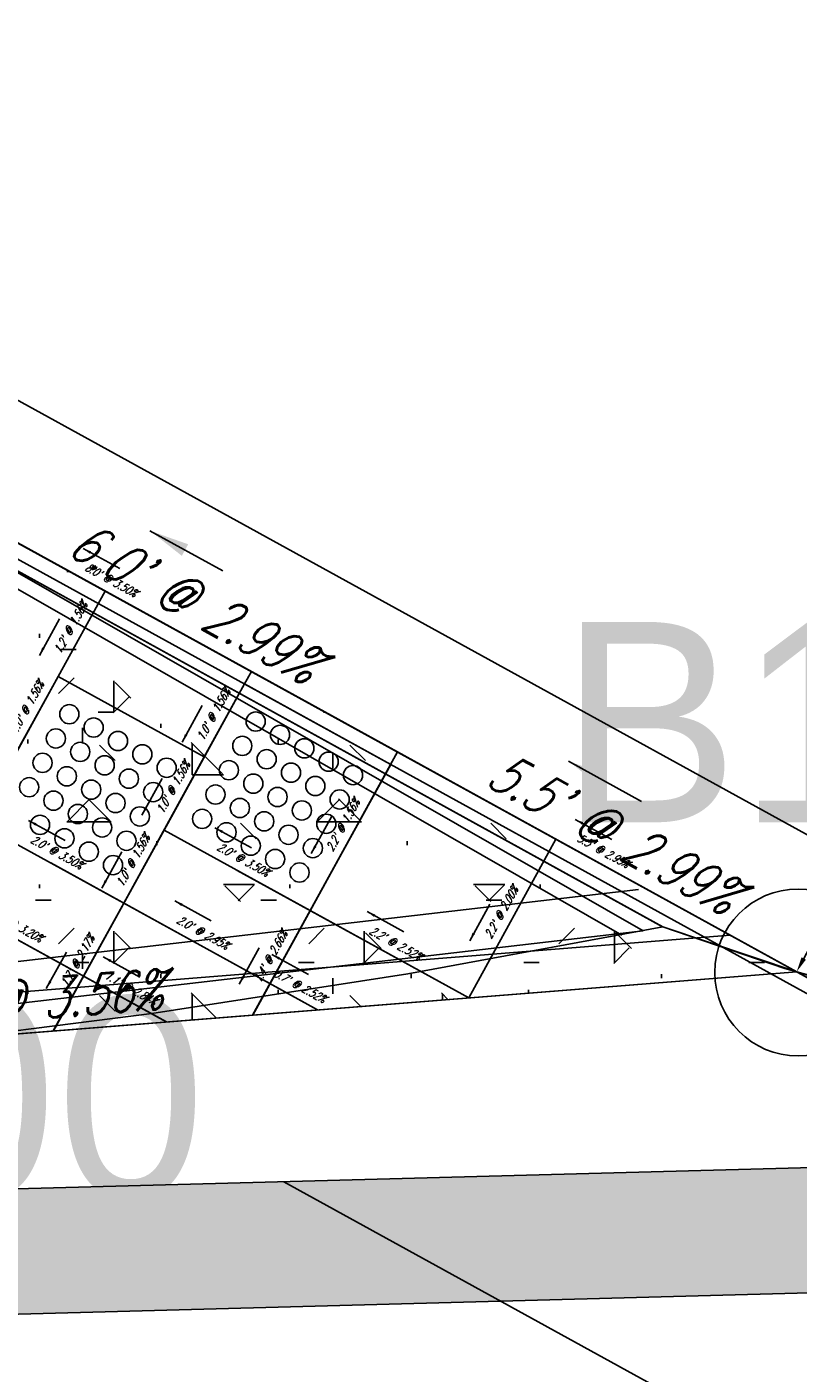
# Model space of a CAD drawing. Extents: x 167754 to 212748, y 396132 to 454338.
# Tile 54 of 147: x 195265 to 195274, y 404225 to 404241. Entities that reach past the tile are written whole.
import ezdxf
from ezdxf import colors
from ezdxf.entities.mleader import LeaderData, LeaderLine
from ezdxf.enums import TextEntityAlignment as Align
from ezdxf.math import Vec2, Vec3

# ---------------------------------------------------------------- set-up
doc = ezdxf.new("R2010")
doc.units = 0
doc.header["$MEASUREMENT"] = 0
doc.layers.get('0').update_dxf_attribs({"linetype": 'CONTINUOUS'})
for name, color, linetype, plot in [('0_3DP_MAT', 181, 'CONTINUOUS', False), ('0_EX. 3DP', 31, 'CONTINUOUS', False), ('0_QUANTITIES_PAVEMENT REMOVED', 130, 'CONTINUOUS', False), ('SC_SCRATCH-5', 5, 'CONTINUOUS', False)]:
    doc.layers.add(name, color=color, linetype=linetype, plot=plot)
for name, color, linetype in [('0_JLD_PR_3DP', 40, 'CONTINUOUS'), ('0_PNTS', 1, 'CONTINUOUS'), ('L141', 7, 'CONTINUOUS'), ('PNTDESC', 3, 'CONTINUOUS'), ('PNTELEV', 5, 'CONTINUOUS'), ('PNTNO', 7, 'CONTINUOUS'), ('POLYLINE_LABEL_CORRECTION_2', 7, 'CONTINUOUS'), ('PV_P_CURB_RAMP', 3, 'CONTINUOUS'), ('PV_P_CURB_RAMP_DOMES', 7, 'CONTINUOUS'), ('PV_P_CURB_RAMP_HATCH', 3, 'CONTINUOUS'), ('PV_P_GRADE_BREAKS', 3, 'CONTINUOUS'), ('SC_SCRATCH-6', 6, 'CONTINUOUS')]:
    doc.layers.add(name, color=color, linetype=linetype)
doc.styles.add('PTXT', font='TXT')
doc.styles.add('romans', font='romans.shx', dxfattribs={"width": 0.75, "oblique": 22.5})
doc.styles.get("Standard").update_dxf_attribs({"font": 'romans.shx', "width": 0.9})
doc.dimstyles.new('4P', dxfattribs={"dimscale": 4, "dimtxt": 0.14, "dimasz": 0.14, "dimexe": 0.05, "dimexo": 0.05, "dimgap": 0.05, "dimtad": 1, "dimzin": 0, "dimdsep": 46, "dimtxsty": 'romans', "dimcen": 0, "dimdle": 0.1, "dimclrd": 1, "dimclre": 1, "dimclrt": 7, "dimaunit": 1, "dimadec": 4, "dimazin": 0, "dimtfac": 1, "dimtmove": 0, "dimatfit": 2, "dimfxl": 1, "dimtvp": 1, "dimtolj": 1, "dimtzin": 0, "dimarcsym": 0})

# ---------------------------------------------------------------- blocks, each defined once
blk = doc.blocks.new('SRVPNO1')
at = {"layer": 'PNTDESC', "style": 'PTXT'}
blk.add_attdef('DESC2', text='', height=1, dxfattribs=at).set_placement((0, -1.75), align=Align.CENTER)
at = {"layer": 'PNTELEV', "style": 'PTXT'}
blk.add_attdef('ELEV2', (1.5, -0.5), '', height=1, dxfattribs=at)
at = {"layer": 'PNTNO', "style": 'PTXT'}
blk.add_attdef('PT#', text='', height=1, dxfattribs=at).set_placement((0, 0.75), align=Align.CENTER)
blk = doc.blocks.new('SPT4')
at = {"color": 0, "linetype": 'Continuous'}
blk.add_circle((0, 0), 0.5, dxfattribs=at)

msp = doc.modelspace()

# ---------------------------------------------------------------- hatches: boundary and pattern name
at = {"layer": 'L141', "transparency": 33554495}
h = msp.add_hatch(color=256, dxfattribs=at)
h.dxf.hatch_style = 1
h.paths.add_polyline_path([(195255.515, 404228.151), (195252.58, 404228.067), (195280.25, 404212.827), (195283.292, 404212.866)])
edge = h.paths.add_edge_path()
edge.add_line((195306.661, 404213.521), (195279.169, 404228.649))
edge.add_arc((195281.718, 404253.919), 25.398, 252.9004, 264.2394, ccw=False)
edge.add_line((195274.25, 404229.643), (195303.714, 404213.43))
edge.add_line((195303.714, 404213.43), (195306.661, 404213.521))
h = msp.add_hatch(color=256, dxfattribs=at)
h.dxf.hatch_style = 1
h.paths.add_polyline_path([(195257.875, 404226.852), (195278.328, 404227.399), (195280.922, 404225.972), (195260.475, 404225.421)])

# ---------------------------------------------------------------- linework, layer by layer
at = {"layer": '0_3DP_MAT', "color": 211, "elevation": 1112.588}
msp.add_lwpolyline([(195274.83, 404223.423), (195268.102, 404227.126)], dxfattribs=at)
at = {"layer": '0_EX. 3DP'}
for points in [[(195272.642, 404230.181, 1113.429), (195259.414, 404237.476, 1113.026), (195250.312, 404242.64, 1112.764), (195237.466, 404249.89, 1112.612), (195214.758, 404262.502, 1112.458)], [(195206.669, 404230.525, 1110.834), (195211.209, 404229.951, 1111.021), (195215.761, 404229.482, 1111.208), (195220.322, 404229.117, 1111.395), (195224.891, 404228.856, 1111.582), (195229.464, 404228.701, 1111.769), (195234.04, 404228.65, 1111.922), (195238.616, 404228.704, 1112.068), (195241.711, 404228.41, 1112.202), (195244.812, 404228.202, 1112.335), (195247.918, 404228.079, 1112.469), (195251.026, 404228.042, 1112.603), (195254.134, 404228.091, 1112.737), (195257.24, 404228.226, 1112.858), (195260.341, 404228.446, 1112.973), (195263.434, 404228.752, 1113.088), (195266.518, 404229.143, 1113.202), (195269.589, 404229.618, 1113.317), (195272.647, 404230.179, 1113.432), (195274.107, 404229.683, 1113.453), (195275.592, 404229.271, 1113.475)]]:
    msp.add_polyline3d(points, dxfattribs=at)
at = {"layer": '0_JLD_PR_3DP'}
for points in [[(195262.456, 404236.133, 1113.019), (195269.465, 404232.277, 1113.299)], [(195265.396, 404233.18, 1113.14), (195265.96, 404234.205, 1113.159)], [(195263.95, 404230.552, 1113.094), (195264.432, 404231.428, 1113.109), (195264.914, 404232.304, 1113.125), (195265.396, 404233.18, 1113.14)], [(195266.184, 404230.463, 1113.179), (195266.666, 404231.34, 1113.195), (195267.148, 404232.216, 1113.21), (195267.631, 404233.092, 1113.226), (195267.713, 404233.241, 1113.229)], [(195268.419, 404230.375, 1113.265), (195269.465, 404232.277, 1113.299)], [(195264.432, 404231.428, 1113.109), (195266.184, 404230.463, 1113.179)], [(195266.666, 404231.34, 1113.195), (195268.419, 404230.375, 1113.265)], [(195270.318, 404229.33, 1113.319), (195271.363, 404231.232, 1113.363)], [(195263.95, 404230.552, 1113.094), (195265.701, 404229.588, 1113.158), (195266.691, 404229.041, 1113.19)], [(195266.184, 404230.463, 1113.179), (195265.339, 404228.933, 1113.141)], [(195266.184, 404230.463, 1113.179), (195267.936, 404229.5, 1113.238)], [(195268.419, 404230.375, 1113.265), (195267.728, 404229.124, 1113.227)], [(195268.419, 404230.375, 1113.265), (195270.318, 404229.33, 1113.319)], [(195267.936, 404229.5, 1113.238), (195268.507, 404229.186, 1113.255)]]:
    msp.add_polyline3d(points, dxfattribs=at)
at = {"layer": 'L141', "elevation": 1112.588}
msp.add_lwpolyline([(195257.875, 404226.852), (195278.328, 404227.399), (195280.922, 404225.972), (195260.475, 404225.421), (195257.875, 404226.852)], dxfattribs=at)
at = {"layer": 'PV_P_CURB_RAMP'}
msp.add_lwpolyline([(195273.454, 404230.081), (195254.729, 404228.583)], dxfattribs=at)
at = {"layer": 'PV_P_CURB_RAMP_DOMES', "elevation": 1112.588}
for points in [[(195264.432, 404231.428), (195265.396, 404233.18)], [(195264.432, 404231.428), (195265.396, 404233.18)], [(195267.148, 404232.216), (195265.396, 404233.18)], [(195266.666, 404231.34), (195267.631, 404233.092)], [(195266.666, 404231.34), (195267.631, 404233.092)], [(195269.383, 404232.128), (195267.631, 404233.092)], [(195266.184, 404230.463), (195267.148, 404232.216)], [(195268.419, 404230.375), (195269.383, 404232.128)], [(195266.184, 404230.463), (195264.432, 404231.428)], [(195264.432, 404231.428), (195266.184, 404230.463)], [(195268.419, 404230.375), (195266.666, 404231.34)], [(195266.666, 404231.34), (195268.419, 404230.375)]]:
    msp.add_lwpolyline(points, dxfattribs=at)
at = {"layer": 'PV_P_CURB_RAMP_DOMES'}
for centre in [(195265.531, 404232.729, 1112.588), (195265.822, 404232.569, 1112.588), (195267.765, 404232.641, 1112.588), (195265.37, 404232.438, 1112.588), (195266.114, 404232.408, 1112.588), (195267.604, 404232.349, 1112.588), (195268.057, 404232.481, 1112.588), (195265.662, 404232.277, 1112.588), (195266.406, 404232.248, 1112.588), (195267.896, 404232.189, 1112.588), (195268.348, 404232.32, 1112.588), (195265.21, 404232.146, 1112.588), (195265.954, 404232.116, 1112.588), (195266.698, 404232.087, 1112.588), (195267.444, 404232.058, 1112.588), (195268.188, 404232.028, 1112.588), (195268.64, 404232.16, 1112.588), (195265.501, 404231.985, 1112.588), (195266.245, 404231.956, 1112.588), (195267.736, 404231.897, 1112.588), (195268.48, 404231.868, 1112.588), (195268.932, 404231.999, 1112.588), (195265.049, 404231.854, 1112.588), (195265.793, 404231.825, 1112.588), (195266.537, 404231.795, 1112.588), (195267.283, 404231.766, 1112.588), (195268.027, 404231.737, 1112.588), (195268.771, 404231.707, 1112.588), (195265.341, 404231.693, 1112.588), (195266.085, 404231.664, 1112.588), (195267.575, 404231.605, 1112.588), (195268.319, 404231.576, 1112.588), (195265.18, 404231.402, 1112.588), (195265.633, 404231.533, 1112.588), (195266.377, 404231.504, 1112.588), (195267.123, 404231.474, 1112.588), (195267.867, 404231.445, 1112.588), (195268.611, 404231.416, 1112.588), (195265.472, 404231.241, 1112.588), (195265.924, 404231.372, 1112.588), (195267.415, 404231.314, 1112.588), (195268.159, 404231.284, 1112.588), (195265.764, 404231.081, 1112.588), (195266.216, 404231.212, 1112.588), (195267.706, 404231.153, 1112.588), (195268.45, 404231.124, 1112.588), (195266.055, 404230.92, 1112.588), (195267.998, 404230.993, 1112.588), (195268.29, 404230.832, 1112.588)]:
    msp.add_circle(centre, 0.115, dxfattribs=at)
at = {"layer": 'PV_P_GRADE_BREAKS', "elevation": 1112.588}
msp.add_lwpolyline([(195269.465, 404232.277), (195267.73, 404229.124)], dxfattribs=at)
at = {"layer": 'SC_SCRATCH-5', "elevation": 1112.588}
for points in [[(195266.666, 404231.34), (195265.342, 404228.934)], [(195263.074, 404231.034), (195266.695, 404229.041)], [(195265.308, 404230.946), (195268.506, 404229.186)], [(195267.542, 404230.857), (195270.318, 404229.33)]]:
    msp.add_lwpolyline(points, dxfattribs=at)
at = {"layer": 'SC_SCRATCH-6'}
for points in [[(195242.324, 404247.36), (195272.411, 404230.133)], [(195242.239, 404247.213), (195272.155, 404230.083)], [(195254.379, 404228.543), (195272.353, 404230.629)], [(195255.11, 404228.124), (195272.411, 404230.133)]]:
    msp.add_lwpolyline(points, dxfattribs=at)

# ---------------------------------------------------------------- block references
at = {"layer": '0_PNTS', "xscale": 2.4, "yscale": 2.4, "zscale": 2.4}
msp.add_blockref('SRVPNO1', (195255.532, 404228.141), dxfattribs=at).add_auto_attribs({'PT#': 'A15', 'ELEV2': '0.000'})

# ---------------------------------------------------------------- texts
at = {"layer": '0_3DP_MAT', "color": 211, "style": 'romans', "oblique": 22.5, "width": 0.75}
for s, rotation, p in [("6.0' @ 2.99%", 331.1775, (195266.914, 404233.863)), ("5.5' @ 2.99%", 331.1775, (195271.935, 404231.1)), ("18.8' @ 3.56%", 4.554, (195264.87, 404229.056))]:
    msp.add_text(s, height=0.48, rotation=rotation, dxfattribs=at).set_placement(p, align=Align.CENTER)
at = {"layer": 'POLYLINE_LABEL_CORRECTION_2', "style": 'romans', "oblique": 22.5, "width": 0.75}
for s, rotation, p in [("8.0' @ 3.50%", 331.1775, (195266.008, 404234.293)), ("1.2' @ 1.56%", 61.2088, (195265.59, 404233.741)), ("1.0' @ 1.56%", 61.1775, (195265.068, 404232.79)), ("1.0' @ 1.56%", 61.1775, (195267.302, 404232.702)), ("1.0' @ 1.56%", 61.1775, (195266.82, 404231.826)), ("2.2' @ 1.56%", 61.1838, (195268.854, 404231.374)), ("2.0' @ 3.50%", 331.1775, (195265.356, 404231.033)), ("1.0' @ 1.56%", 61.1775, (195266.338, 404230.95)), ("2.0' @ 3.50%", 331.1775, (195267.591, 404230.945)), ("5.5' @ 2.95%", 331.1775, (195271.906, 404231.047)), ("2.2' @ 2.00%", 61.2113, (195270.753, 404230.329)), ("2.0' @ 3.20%", 331.1775, (195264.874, 404230.157)), ("2.0' @ 2.95%", 331.1733, (195267.108, 404230.069)), ("1.7' @ 2.17%", 61.0838, (195265.674, 404229.747)), ("1.4' @ 2.66%", 61.1199, (195267.986, 404229.798)), ("2.2' @ 2.52%", 331.175, (195269.417, 404229.94)), ("1.1' @ 2.84%", 331.0784, (195266.244, 404229.402)), ("0.7' @ 2.52%", 331.2392, (195268.27, 404229.43))]:
    msp.add_text(s, height=0.1, rotation=rotation, dxfattribs=at).set_placement(p, align=Align.CENTER)

# ---------------------------------------------------------------- leaders
at = {"layer": '0_3DP_MAT', "color": 211}
for points in [[(195266.497, 404234.927), (195267.373, 404234.445)], [(195271.514, 404232.166), (195272.39, 404231.684)]]:
    msp.add_leader(points, dimstyle='4P', override={"dimscale": 20, "dimtxt": 0.12, "dimasz": 0.024, "dimdec": 2}, dxfattribs=at)
at = {"layer": 'POLYLINE_LABEL_CORRECTION_2'}
for points in [[(195265.697, 404234.714), (195266.136, 404234.473)], [(195265.172, 404233.434), (195265.413, 404233.872)], [(195266.883, 404232.395), (195267.124, 404232.834)], [(195266.401, 404231.519), (195266.642, 404231.957)], [(195268.431, 404231.06), (195268.672, 404231.498)], [(195265.042, 404231.456), (195265.48, 404231.215)], [(195267.276, 404231.368), (195267.714, 404231.127)], [(195271.595, 404231.469), (195272.033, 404231.228)], [(195265.919, 404230.643), (195266.16, 404231.081)], [(195266.794, 404230.492), (195267.232, 404230.251)], [(195269.102, 404230.363), (195269.54, 404230.122)], [(195270.33, 404230.014), (195270.571, 404230.453)], [(195265.255, 404229.441), (195265.497, 404229.879)], [(195267.567, 404229.492), (195267.808, 404229.93)], [(195265.938, 404229.821), (195266.376, 404229.579)], [(195267.96, 404229.85), (195268.398, 404229.61)]]:
    msp.add_leader(points, dimstyle='4P', override={"dimscale": 5, "dimtxt": 0.12, "dimasz": 0.02, "dimdec": 2}, dxfattribs=at)

# ---------------------------------------------------------------- next in the draw order: leaders
at = {"layer": '0_3DP_MAT'}
ml = msp.add_multileader_mtext('Standard', dxfattribs=at)
ml.set_content('EX. 1113.46±', color=256)
ml.set_leader_properties()
ml.build(insert=Vec2(0, 0))
ml.multileader.update_dxf_attribs({"dogleg_length": 0.36, "arrow_head_size": 0.18})
ctx = ml.context
ctx.base_point, ctx.char_height, ctx.arrow_head_size, ctx.landing_gap_size, ctx.plane_origin = Vec3(195274.994, 404230.365), 0.18, 0.18, 0.09, Vec3(195258.054, 404239.412)
notes = []
notes.append((ctx, [(0, (1, 1, 0), (195274.634, 404230.365), (1, 0), 0.36, [(0, [(195274.25, 404229.643)], 0, [])])]))
ctx.mtext.insert, ctx.mtext.flow_direction = Vec3(195275.084, 404230.455), 5
ctx.mtext.has_bg_fill, ctx.mtext.bg_color, ctx.mtext.bg_scale_factor, ctx.mtext.bg_transparency, ctx.mtext.use_window_bg_color = 1, -1027028792, 1.5, 0, 1
for ctx, leaders in notes:
    for number, flags, end, landing, length, lines in leaders:
        leader = LeaderData()
        leader.index, (leader.has_last_leader_line, leader.has_dogleg_vector, leader.attachment_direction) = number, flags
        leader.last_leader_point, leader.dogleg_vector, leader.dogleg_length = Vec3(end), Vec3(landing), length
        for number, points, colour, breaks in lines:
            line = LeaderLine()
            line.index, line.vertices, line.color, line.breaks = number, Vec3.list(points), colors.encode_raw_color(colour), breaks
            leader.lines.append(line)
        ctx.leaders.append(leader)

# ---------------------------------------------------------------- next in the draw order: hatches: boundary and pattern name
at = {"layer": 'PV_P_CURB_RAMP_HATCH', "transparency": 33554495}
h = msp.add_hatch(dxfattribs=at)
h.set_pattern_fill('CONCRE', color=256, scale=3, pattern_type=2)
h.set_pattern_definition([(0, (0, 0), (3, 3), [0.375, -2.625]), (90, (0, 0), (-3, 3), [0.375, -2.625]), (135, (0.375, 0), (-2.999999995, 2e-16), [0.5303301, -3.7123107]), (0, (0.375, 1.6875), (3, 3), [0.375, -2.625]), (45, (0.5625, 1.5), (0, 2.999999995), [0.2651649, -3.9774756]), (135, (0.5625, 1.5), (-2.999999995, 2e-16), [0.2651649, -3.9774756]), (0, (1.5, 2.4375), (3, 3), [0.5303301, -2.4696699]), (45, (1.5, 2.4375), (0, 2.999999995), [0.375, -3.8676408]), (135, (2.0303, 2.4375), (-2.999999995, 2e-16), [0.375, -3.8676408]), (90, (2.0625, 0.75), (-3, 3), [0.375, -2.625]), (45, (2.0625, 0.75), (0, 2.999999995), [0.2651649, -3.9774756]), (135, (2.25, 0.9375), (-2.999999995, 2e-16), [0.2651649, -3.9774756]), (0, (0.375, 0.75), (3, 3), [0.1875, -2.5125]), (0, (2.625, 1.5), (3, 3), [0.1875, -2.5125]), (90, (1.6875, 1.875), (-3, 3), [0.1875, -2.5125]), (135, (2.0625, 0.1875), (-2.999999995, 2e-16), [0.2651649, -3.9774756]), (135, (0.75, 2.25), (-2.999999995, 2e-16), [0.2651649, -3.9774756]), (45, (1.4062, 0.9844), (0, 2.999999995), [0.2651649, -3.9774756]), (90, (1.0312, 0.375), (-3, 3), [0.046875, -2.953125]), (90, (1.172, 1.6406), (-3, 3), [0.046875, -2.953125]), (90, (2.578, 2.1562), (-3, 3), [0.046875, -2.953125]), (90, (2.625, 0.5625), (-3, 3), [0.046875, -2.953125])])
h.paths.add_polyline_path([(195237.186, 404238.387), (195244.33, 404234.312), (195250.462, 404230.931), (195255.515, 404228.151), (195274.25, 404229.643), (195246.555, 404244.883), (195242.148, 404247.247)])

# ---------------------------------------------------------------- next in the draw order: linework, layer by layer
at = {"layer": '0_3DP_MAT', "color": 211, "elevation": 1112.588}
for points in [[(195320.037, 404206.16), (195247.21, 404246.235)], [(195319.314, 404204.846), (195246.487, 404244.921)], [(195319.232, 404204.697), (195246.405, 404244.772)]]:
    msp.add_lwpolyline(points, dxfattribs=at)
at = {"layer": '0_3DP_MAT', "color": 211}
msp.add_lwpolyline([(195255.515, 404228.151), (195274.25, 404229.643)], dxfattribs=at)
msp.add_polyline3d([(195274.25, 404229.643, 1113.46), (195255.515, 404228.151, 1112.79)], dxfattribs=at)
at = {"layer": '0_JLD_PR_3DP'}
for points in [[(195269.465, 404232.277, 1113.299), (195274.25, 404229.643, 1113.46)], [(195274.25, 404229.643, 1113.46), (195255.515, 404228.151, 1112.79)]]:
    msp.add_polyline3d(points, dxfattribs=at)
at = {"layer": '0_PNTS'}
msp.add_point((195274.267, 404229.634), dxfattribs=at)
at = {"layer": '0_QUANTITIES_PAVEMENT REMOVED', "elevation": 1112.005}
msp.add_lwpolyline([(195238.838, 404228.683), (195239.717, 404234.275), (195239.806, 404236.14), (195237.186, 404238.387), (195242.148, 404247.247), (195250.312, 404242.64), (195259.414, 404237.476), (195272.647, 404230.179), (195274.25, 404229.643), (195255.505, 404228.148), (195254.134, 404228.091), (195251.303, 404228.048), (195247.918, 404228.079), (195244.812, 404228.202), (195241.711, 404228.41), (195238.838, 404228.683)], dxfattribs=at)
at = {"layer": 'L141'}
msp.add_lwpolyline([(195306.661, 404213.521), (195279.169, 404228.649, -0.049516), (195274.25, 404229.643), (195303.714, 404213.43)], format="xyb", close=True, dxfattribs=at)
at = {"layer": 'PV_P_CURB_RAMP'}
msp.add_lwpolyline([(195237.186, 404238.387), (195244.33, 404234.312), (195250.462, 404230.931), (195255.515, 404228.151), (195274.25, 404229.643), (195246.555, 404244.883), (195242.148, 404247.247), (195237.186, 404238.387)], close=True, dxfattribs=at)
msp.add_lwpolyline([(195274.25, 404229.643), (195255.302, 404228.132)], dxfattribs=at)

# ---------------------------------------------------------------- next in the draw order: block references
at = {"layer": '0_PNTS', "xscale": 2.4, "yscale": 2.4, "zscale": 2.4}
msp.add_blockref('SRVPNO1', (195274.267, 404229.634), dxfattribs=at).add_auto_attribs({'PT#': 'B15', 'ELEV2': '0.000'})
at = {"layer": '0_PNTS', "xscale": 2, "yscale": 2, "zscale": 2}
msp.add_blockref('SPT4', (195274.267, 404229.634), dxfattribs=at)

doc.saveas('drawing.dxf')
